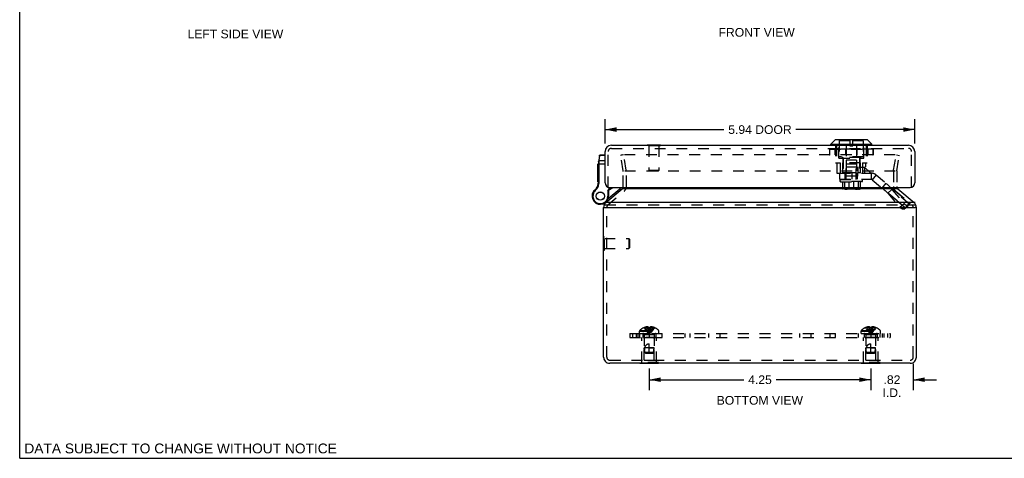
# Model space of a CAD drawing. Header units: inches. Extents: x 0 to 37.8, y 0 to 24.4.
# Tile 1 of 11: x 0 to 18.9, y 0 to 8.4. Entities that reach past the tile are written whole.
import ezdxf

# ---------------------------------------------------------------- set-up
doc = ezdxf.new("R2010")
doc.units = ezdxf.units.IN
doc.header["$LTSCALE"] = 2.077778
doc.header["$MEASUREMENT"] = 0
doc.linetypes.add('HIDDEN', pattern=[0.2, 0.1, -0.1])
doc.layers.get('0').update_dxf_attribs({"linetype": 'CONTINUOUS'})
for name, color, linetype in [('DEFAULT_2', 8, 'HIDDEN'), ('DIMENSIONS', 7, 'CONTINUOUS'), ('DOOR_ASSEMBLY', 7, 'CONTINUOUS'), ('SUBPANEL', 7, 'CONTINUOUS')]:
    doc.layers.add(name, color=color, linetype=linetype)
doc.styles.get("Standard").update_dxf_attribs({"font": 'arial.ttf'})
doc.dimstyles.new('DIMSTYLE_1', dxfattribs={"dimtxt": 0.166667, "dimasz": 0.222222, "dimexe": 0.09, "dimexo": 0.07, "dimgap": 0.0375, "dimtad": 0, "dimtih": 1, "dimtoh": 1, "dimzin": 4, "dimdsep": 46, "dimtxsty": 'Standard', "dimblk": '_FILLED', "dimblk1": '_FILLED', "dimblk2": '_FILLED', "dimcen": 0.09, "dimadec": 3, "dimazin": 1, "dimtfac": 1, "dimtdec": 3, "dimtofl": 0, "dimtmove": 0, "dimatfit": 3, "dimldrblk": '_FILLED', "dimfxl": 0, "dimtolj": 1, "dimtzin": 4, "dimarcsym": 0})

# ---------------------------------------------------------------- blocks, each defined once
blk = doc.blocks.new('_FILLED')
at = {"color": 0, "linetype": 'ByBlock'}
blk.add_solid([(0, 0), (-1, 0.2), (-1, -0.2)], dxfattribs=at)
blk = doc.blocks.new('*D8')
at = {"layer": 'DIMENSIONS', "color": 2, "linetype": 'Continuous'}
for p, q in [((12.077, 1.727), (12.077, 1.309)), ((16.327, 1.727), (16.327, 1.309)), ((12.077, 1.509), (13.892, 1.509)), ((16.327, 1.509), (14.511, 1.509))]:
    blk.add_line(p, q, dxfattribs=at)
at = {"layer": 'DIMENSIONS', "color": 2, "linetype": 'Continuous', "xscale": 0.2222222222, "yscale": 0.2222222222, "zscale": 0.2222222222, "rotation": 180}
blk.add_blockref('_FILLED', (12.077, 1.509), dxfattribs=at)
at = {"layer": 'DIMENSIONS', "color": 2, "linetype": 'Continuous', "xscale": 0.2222222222, "yscale": 0.2222222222, "zscale": 0.2222222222}
blk.add_blockref('_FILLED', (16.327, 1.509), dxfattribs=at)
at = {"layer": 'DIMENSIONS', "color": 2, "linetype": 'Continuous', "insert": (14.202, 1.592), "char_height": 0.1667, "width": 0.45291, "attachment_point": 2, "line_spacing_factor": 0.9}
blk.add_mtext('4.25', dxfattribs=at)
blk = doc.blocks.new('*D9')
at = {"layer": 'DIMENSIONS', "color": 2, "linetype": 'Continuous'}
for p, q in [((16.327, 1.727), (16.327, 1.309)), ((17.142, 1.815), (17.142, 1.309)), ((16.327, 1.509), (15.882, 1.509)), ((17.142, 1.509), (17.586, 1.509))]:
    blk.add_line(p, q, dxfattribs=at)
at = {"layer": 'DIMENSIONS', "color": 2, "linetype": 'Continuous', "xscale": 0.2222222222, "yscale": 0.2222222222, "zscale": 0.2222222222}
blk.add_blockref('_FILLED', (16.327, 1.509), dxfattribs=at)
at = {"layer": 'DIMENSIONS', "color": 2, "linetype": 'Continuous', "xscale": 0.2222222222, "yscale": 0.2222222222, "zscale": 0.2222222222, "rotation": 180}
blk.add_blockref('_FILLED', (17.142, 1.509), dxfattribs=at)
at = {"layer": 'DIMENSIONS', "color": 2, "linetype": 'Continuous', "insert": (16.734, 1.592), "char_height": 0.1667, "width": 0.36121, "attachment_point": 2, "line_spacing_factor": 0.9}
blk.add_mtext('.82\\PI.D.', dxfattribs=at)
blk = doc.blocks.new('*D14')
at = {"layer": 'DIMENSIONS', "color": 2, "linetype": 'Continuous'}
for p, q in [((11.231, 6.044), (11.231, 6.51)), ((17.171, 6.044), (17.171, 6.51)), ((11.231, 6.31), (13.51, 6.31)), ((17.171, 6.31), (14.892, 6.31))]:
    blk.add_line(p, q, dxfattribs=at)
at = {"layer": 'DIMENSIONS', "color": 2, "linetype": 'Continuous', "xscale": 0.2222222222, "yscale": 0.2222222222, "zscale": 0.2222222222, "rotation": 180}
blk.add_blockref('_FILLED', (11.231, 6.31), dxfattribs=at)
at = {"layer": 'DIMENSIONS', "color": 2, "linetype": 'Continuous', "xscale": 0.2222222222, "yscale": 0.2222222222, "zscale": 0.2222222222}
blk.add_blockref('_FILLED', (17.171, 6.31), dxfattribs=at)
at = {"layer": 'DIMENSIONS', "color": 2, "linetype": 'Continuous', "insert": (14.201, 6.393), "char_height": 0.1667, "width": 1.21499, "attachment_point": 2, "line_spacing_factor": 0.9}
blk.add_mtext('5.94 DOOR', dxfattribs=at)

msp = doc.modelspace()

# ---------------------------------------------------------------- linework, layer by layer
at = {"color": 7, "linetype": 'Continuous'}
for p, q in [((0, 0), (0, 24.444)), ((11.244, 4.909), (11.557, 5.171)), ((16.845, 5.172), (17.159, 4.909)), ((11.202, 4.817), (11.222, 4.817)), ((17.202, 4.817), (17.181, 4.817)), ((11.198, 3.995), (11.198, 4.251)), ((11.198, 4.251), (11.202, 4.251)), ((11.198, 3.995), (11.202, 3.995)), ((11.896, 1.82), (11.896, 1.824)), ((12.257, 1.82), (11.896, 1.82)), ((11.987, 1.82), (11.987, 1.824)), ((12.167, 1.82), (12.167, 1.824)), ((12.257, 1.82), (12.257, 1.824)), ((16.146, 1.82), (16.146, 1.824)), ((16.507, 1.82), (16.146, 1.82)), ((16.237, 1.82), (16.237, 1.824)), ((16.417, 1.82), (16.417, 1.824)), ((16.507, 1.82), (16.507, 1.824)), ((0, 0), (37.778, 0))]:
    msp.add_line(p, q, dxfattribs=at)
at = {"color": 3, "linetype": 'Continuous'}
for p, q in [((16.861, 5.172), (11.542, 5.172)), ((11.202, 1.944), (11.202, 4.817)), ((11.222, 4.817), (17.181, 4.817)), ((17.177, 4.909), (11.227, 4.909)), ((17.202, 1.944), (17.202, 4.817)), ((17.082, 1.824), (11.322, 1.824))]:
    msp.add_line(p, q, dxfattribs=at)
at = {"color": 7, "linetype": 'Continuous'}
for centre, radius, start, end in [((11.519, 5.218), 0.06, 310, 332.7669), ((16.884, 5.218), 0.06, 207.2331, 230), ((11.322, 4.817), 0.12, 130, 158.6313), ((17.082, 4.817), 0.12, 21.3687, 50), ((11.322, 1.944), 0.12, 220.3686, 270), ((17.082, 1.944), 0.12, 270, 319.6314)]:
    msp.add_arc(centre, radius, start, end, dxfattribs=at)
at = {"color": 3, "linetype": 'Continuous'}
for centre, start, end in [((11.322, 4.817), 158.6313, 180), ((17.082, 4.817), 0, 21.3687), ((11.322, 1.944), 180, 220.3686), ((17.082, 1.944), 319.6314, 360)]:
    msp.add_arc(centre, 0.12, start, end, dxfattribs=at)
at = {"layer": 'DEFAULT_2', "color": 8, "linetype": 'HIDDEN'}
for p, q in [((11.585, 5.825), (11.526, 5.814)), ((11.578, 5.517), (11.526, 5.814)), ((16.794, 5.825), (11.555, 5.825)), ((11.637, 5.528), (11.585, 5.825)), ((16.766, 5.528), (16.818, 5.825)), ((16.818, 5.825), (16.877, 5.814)), ((16.825, 5.517), (16.877, 5.814)), ((11.579, 5.218), (11.579, 5.507)), ((11.607, 5.517), (16.796, 5.517)), ((11.639, 5.218), (11.639, 5.507)), ((16.764, 5.507), (16.764, 5.218)), ((16.824, 5.507), (16.824, 5.218)), ((11.283, 4.863), (11.595, 5.125)), ((16.807, 5.126), (17.12, 4.863)), ((11.227, 4.863), (17.177, 4.863)), ((11.262, 1.944), (11.262, 4.817)), ((17.142, 1.944), (17.142, 4.817)), ((11.202, 4.251), (11.216, 4.251)), ((11.216, 3.995), (11.216, 4.251)), ((11.216, 4.217), (11.688, 4.217)), ((11.688, 4.217), (11.688, 4.029)), ((11.698, 4.207), (11.688, 4.217)), ((11.698, 4.207), (11.698, 4.039)), ((11.202, 3.995), (11.216, 3.995)), ((11.216, 4.029), (11.688, 4.029)), ((11.698, 4.039), (11.688, 4.029)), ((11.896, 2.456), (12.257, 2.456)), ((11.977, 2.508), (11.977, 2.509)), ((11.978, 2.509), (11.977, 2.508)), ((12.061, 2.509), (11.978, 2.509)), ((12.008, 2.509), (12.008, 2.519)), ((12.042, 2.509), (12.042, 2.524)), ((12.061, 2.509), (12.061, 2.519)), ((12.061, 2.509), (12.063, 2.486)), ((12.061, 2.509), (12.061, 2.508)), ((12.066, 2.508), (12.061, 2.508)), ((12.063, 2.486), (12.066, 2.465)), ((12.066, 2.465), (12.068, 2.444)), ((12.087, 2.508), (12.082, 2.509)), ((12.087, 2.508), (12.092, 2.508)), ((12.092, 2.509), (12.09, 2.486)), ((12.092, 2.519), (12.092, 2.509)), ((12.092, 2.509), (12.092, 2.508)), ((12.175, 2.509), (12.092, 2.509)), ((12.112, 2.509), (12.112, 2.524)), ((12.145, 2.509), (12.145, 2.519)), ((12.175, 2.509), (12.176, 2.508)), ((12.176, 2.509), (12.176, 2.508)), ((16.146, 2.456), (16.507, 2.456)), ((16.227, 2.508), (16.227, 2.509)), ((16.228, 2.509), (16.227, 2.508)), ((16.311, 2.509), (16.228, 2.509)), ((16.258, 2.509), (16.258, 2.519)), ((16.292, 2.509), (16.292, 2.524)), ((16.311, 2.509), (16.311, 2.519)), ((16.311, 2.509), (16.313, 2.486)), ((16.311, 2.509), (16.311, 2.508)), ((16.313, 2.486), (16.316, 2.465)), ((16.316, 2.465), (16.318, 2.444)), ((16.342, 2.509), (16.34, 2.486)), ((16.342, 2.519), (16.342, 2.509)), ((16.425, 2.509), (16.342, 2.509)), ((16.342, 2.509), (16.342, 2.508)), ((16.362, 2.509), (16.362, 2.524)), ((16.395, 2.509), (16.395, 2.519)), ((16.426, 2.508), (16.425, 2.509)), ((16.426, 2.509), (16.426, 2.508)), ((11.89, 2.395), (11.89, 2.442)), ((11.89, 2.442), (12.263, 2.442)), ((11.89, 2.395), (12.263, 2.395)), ((11.937, 1.841), (11.937, 2.32)), ((12.217, 2.32), (11.937, 2.32)), ((11.982, 2.31), (11.972, 2.32)), ((11.982, 1.883), (11.982, 2.31)), ((12.172, 2.31), (11.982, 2.31)), ((11.983, 2.367), (11.983, 2.12)), ((12.171, 2.367), (11.983, 2.367)), ((12.068, 2.444), (12.071, 2.423)), ((12.171, 2.367), (12.171, 2.12)), ((12.172, 2.31), (12.182, 2.32)), ((12.172, 1.883), (12.172, 2.31)), ((12.217, 1.841), (12.217, 2.32)), ((12.263, 2.395), (12.263, 2.442)), ((16.14, 2.442), (16.513, 2.442)), ((16.14, 2.395), (16.14, 2.442)), ((16.14, 2.395), (16.513, 2.395)), ((16.467, 2.32), (16.187, 2.32)), ((16.187, 1.841), (16.187, 2.32)), ((16.232, 2.31), (16.222, 2.32)), ((16.422, 2.31), (16.232, 2.31)), ((16.232, 1.883), (16.232, 2.31)), ((16.421, 2.367), (16.233, 2.367)), ((16.233, 2.367), (16.233, 2.12)), ((16.318, 2.444), (16.321, 2.423)), ((16.421, 2.367), (16.421, 2.12)), ((16.422, 2.31), (16.432, 2.32)), ((16.422, 1.883), (16.422, 2.31)), ((16.467, 1.841), (16.467, 2.32)), ((16.513, 2.395), (16.513, 2.442)), ((11.992, 2.03), (11.983, 2.12)), ((12.171, 2.12), (11.983, 2.12)), ((12.077, 2.02), (12.077, 2.2)), ((12.077, 2.12), (12.171, 2.12)), ((12.162, 2.03), (12.171, 2.12)), ((16.421, 2.12), (16.233, 2.12)), ((16.242, 2.03), (16.233, 2.12)), ((16.327, 2.02), (16.327, 2.2)), ((16.327, 2.12), (16.421, 2.12)), ((16.412, 2.03), (16.421, 2.12)), ((12.003, 2.02), (11.992, 2.03)), ((12.162, 2.03), (11.992, 2.03)), ((12.003, 2.02), (12.151, 2.02)), ((12.151, 2.02), (12.162, 2.03)), ((16.412, 2.03), (16.242, 2.03)), ((16.253, 2.02), (16.242, 2.03)), ((16.253, 2.02), (16.401, 2.02)), ((16.401, 2.02), (16.412, 2.03)), ((11.322, 1.884), (17.082, 1.884)), ((11.896, 1.824), (11.896, 1.841)), ((12.257, 1.841), (11.896, 1.841)), ((11.982, 1.883), (12.172, 1.883)), ((11.987, 1.824), (11.987, 1.841)), ((12.167, 1.824), (12.167, 1.841)), ((12.257, 1.824), (12.257, 1.841)), ((16.507, 1.841), (16.146, 1.841)), ((16.146, 1.824), (16.146, 1.841)), ((16.232, 1.883), (16.422, 1.883)), ((16.237, 1.824), (16.237, 1.841)), ((16.417, 1.824), (16.417, 1.841)), ((16.507, 1.824), (16.507, 1.841))]:
    msp.add_line(p, q, dxfattribs=at)
for points in [[(11.548, 5.818), (11.548, 5.818), (11.547, 5.817), (11.547, 5.817)], [(11.547, 5.817), (11.547, 5.817), (11.548, 5.816), (11.548, 5.815)], [(11.555, 5.825), (11.555, 5.825), (11.554, 5.825), (11.554, 5.824), (11.553, 5.824), (11.553, 5.824), (11.552, 5.824), (11.552, 5.824), (11.551, 5.823), (11.551, 5.823), (11.55, 5.823), (11.55, 5.822), (11.549, 5.822), (11.549, 5.821), (11.549, 5.821), (11.548, 5.82), (11.548, 5.82), (11.548, 5.819), (11.548, 5.819), (11.548, 5.818)], [(11.977, 2.508), (11.991, 2.486), (12.006, 2.465), (12.022, 2.444), (12.039, 2.423), (12.057, 2.404), (12.077, 2.385)], [(12.042, 2.524), (12.038, 2.523), (12.034, 2.523), (12.03, 2.522), (12.025, 2.522), (12.021, 2.521), (12.017, 2.521), (12.013, 2.52), (12.008, 2.519)], [(12.008, 2.509), (12.018, 2.486), (12.028, 2.465), (12.039, 2.444), (12.051, 2.424), (12.063, 2.404), (12.077, 2.385)], [(12.061, 2.519), (12.059, 2.52), (12.056, 2.52), (12.054, 2.521), (12.051, 2.522), (12.049, 2.522), (12.047, 2.523), (12.044, 2.523), (12.042, 2.524)], [(12.042, 2.509), (12.047, 2.486), (12.052, 2.465), (12.057, 2.444), (12.063, 2.424), (12.07, 2.404), (12.077, 2.385)], [(12.066, 2.508), (12.071, 2.509), (12.077, 2.509), (12.082, 2.509)], [(12.112, 2.509), (12.107, 2.486), (12.101, 2.465), (12.096, 2.444), (12.09, 2.424), (12.083, 2.404), (12.077, 2.385)], [(12.145, 2.509), (12.136, 2.486), (12.125, 2.465), (12.114, 2.444), (12.103, 2.424), (12.09, 2.404), (12.077, 2.385)], [(12.176, 2.508), (12.162, 2.486), (12.147, 2.465), (12.131, 2.444), (12.114, 2.423), (12.096, 2.404), (12.077, 2.385)], [(12.09, 2.486), (12.088, 2.465), (12.085, 2.444), (12.082, 2.423), (12.08, 2.404), (12.077, 2.385)], [(12.088, 2.465), (12.085, 2.444), (12.083, 2.424), (12.08, 2.404), (12.077, 2.385)], [(12.112, 2.524), (12.109, 2.523), (12.107, 2.523), (12.104, 2.522), (12.102, 2.522), (12.099, 2.521), (12.097, 2.52), (12.095, 2.52), (12.092, 2.519)], [(12.145, 2.519), (12.141, 2.52), (12.136, 2.521), (12.132, 2.521), (12.128, 2.522), (12.124, 2.522), (12.12, 2.523), (12.116, 2.523), (12.112, 2.524)], [(16.227, 2.508), (16.241, 2.486), (16.256, 2.465), (16.272, 2.444), (16.289, 2.423), (16.307, 2.404), (16.327, 2.385)], [(16.292, 2.524), (16.288, 2.523), (16.284, 2.523), (16.28, 2.522), (16.275, 2.522), (16.271, 2.521), (16.267, 2.521), (16.263, 2.52), (16.258, 2.519)], [(16.258, 2.509), (16.268, 2.486), (16.278, 2.465), (16.289, 2.444), (16.301, 2.424), (16.313, 2.404), (16.327, 2.385)], [(16.311, 2.519), (16.309, 2.52), (16.306, 2.52), (16.304, 2.521), (16.301, 2.522), (16.299, 2.522), (16.297, 2.523), (16.294, 2.523), (16.292, 2.524)], [(16.292, 2.509), (16.297, 2.486), (16.302, 2.465), (16.307, 2.444), (16.313, 2.424), (16.32, 2.404), (16.327, 2.385)], [(16.342, 2.508), (16.337, 2.508), (16.332, 2.509), (16.327, 2.509), (16.321, 2.509), (16.316, 2.508), (16.311, 2.508)], [(16.362, 2.509), (16.357, 2.486), (16.351, 2.465), (16.346, 2.444), (16.34, 2.424), (16.333, 2.404), (16.327, 2.385)], [(16.395, 2.509), (16.386, 2.486), (16.375, 2.465), (16.364, 2.444), (16.353, 2.424), (16.34, 2.404), (16.327, 2.385)], [(16.426, 2.508), (16.412, 2.486), (16.397, 2.465), (16.381, 2.444), (16.364, 2.423), (16.346, 2.404), (16.327, 2.385)], [(16.34, 2.486), (16.338, 2.465), (16.335, 2.444), (16.332, 2.423), (16.33, 2.404), (16.327, 2.385)], [(16.338, 2.465), (16.335, 2.444), (16.333, 2.424), (16.33, 2.404), (16.327, 2.385)], [(16.362, 2.524), (16.359, 2.523), (16.357, 2.523), (16.354, 2.522), (16.352, 2.522), (16.349, 2.521), (16.347, 2.52), (16.345, 2.52), (16.342, 2.519)], [(16.395, 2.519), (16.391, 2.52), (16.386, 2.521), (16.382, 2.521), (16.378, 2.522), (16.374, 2.522), (16.37, 2.523), (16.366, 2.523), (16.362, 2.524)], [(12.071, 2.424), (12.074, 2.404), (12.077, 2.385)], [(12.071, 2.423), (12.074, 2.404), (12.077, 2.385)], [(16.321, 2.424), (16.324, 2.404), (16.327, 2.385)], [(16.321, 2.423), (16.324, 2.404), (16.327, 2.385)], [(11.992, 2.03), (11.991, 2.042), (11.99, 2.053), (11.99, 2.065), (11.989, 2.077), (11.99, 2.088), (11.99, 2.099), (11.991, 2.11), (11.993, 2.12)], [(11.993, 2.12), (11.995, 2.128), (11.997, 2.135), (11.999, 2.141), (12.002, 2.147), (12.005, 2.153), (12.008, 2.158), (12.011, 2.162), (12.014, 2.167), (12.017, 2.171), (12.02, 2.174), (12.023, 2.178), (12.026, 2.181), (12.029, 2.183), (12.033, 2.186), (12.036, 2.188), (12.039, 2.19), (12.042, 2.192), (12.046, 2.193), (12.049, 2.195), (12.053, 2.196), (12.057, 2.198), (12.061, 2.199), (12.065, 2.199), (12.069, 2.2), (12.073, 2.2), (12.077, 2.2)], [(16.242, 2.03), (16.241, 2.042), (16.24, 2.053), (16.24, 2.065), (16.239, 2.077), (16.24, 2.088), (16.24, 2.099), (16.241, 2.11), (16.243, 2.12)], [(16.243, 2.12), (16.245, 2.128), (16.247, 2.135), (16.249, 2.141), (16.252, 2.147), (16.255, 2.153), (16.258, 2.158), (16.261, 2.162), (16.264, 2.167), (16.267, 2.171), (16.27, 2.174), (16.273, 2.178), (16.276, 2.181), (16.279, 2.183), (16.283, 2.186), (16.286, 2.188), (16.289, 2.19), (16.292, 2.192), (16.296, 2.193), (16.299, 2.195), (16.303, 2.196), (16.307, 2.198), (16.311, 2.199), (16.315, 2.199), (16.319, 2.2), (16.323, 2.2), (16.327, 2.2)], [(11.992, 2.03), (11.995, 2.028), (11.997, 2.025), (12, 2.023)], [(16.242, 2.03), (16.245, 2.028), (16.247, 2.025), (16.25, 2.023)]]:
    msp.add_lwpolyline(points, dxfattribs=at)
for centre, radius, start, end in [((11.519, 5.507), 0.06, 0, 10), ((11.519, 5.507), 0.12, 0, 10), ((16.884, 5.507), 0.12, 170, 180), ((16.884, 5.507), 0.06, 170, 180), ((11.519, 5.218), 0.06, 332.7669, 360), ((11.519, 5.218), 0.12, 310, 360), ((16.884, 5.218), 0.12, 180, 230), ((16.884, 5.218), 0.06, 180, 207.2331), ((11.322, 4.817), 0.06, 130, 180), ((17.082, 4.817), 0.06, 0, 50), ((11.91, 2.442), 0.02, 133.5138, 180), ((12.077, 2.266), 0.262, 112.3357, 133.5138), ((12.077, 2.266), 0.261, 105.1941, 112.0894), ((12.077, 2.266), 0.261, 67.9106, 74.8059), ((12.077, 2.266), 0.262, 46.4862, 67.6643), ((12.243, 2.442), 0.02, 0, 46.4862), ((16.16, 2.442), 0.02, 133.5138, 180), ((16.327, 2.266), 0.262, 112.3357, 133.5138), ((16.327, 2.266), 0.261, 105.1941, 112.0894), ((16.327, 2.266), 0.261, 67.9106, 74.8059), ((16.327, 2.266), 0.262, 46.4862, 67.6643), ((16.493, 2.442), 0.02, 0, 46.4862), ((11.954, 2.367), 0.0282, 0, 90), ((12.199, 2.367), 0.0282, 90, 180), ((16.204, 2.367), 0.0282, 0, 90), ((16.449, 2.367), 0.0282, 90, 180), ((11.322, 1.944), 0.06, 180, 270), ((17.082, 1.944), 0.06, 270, 360)]:
    msp.add_arc(centre, radius, start, end, dxfattribs=at)
at = {"layer": 'DOOR_ASSEMBLY', "color": 7, "linetype": 'Continuous'}
for p, q in [((15.559, 6.031), (15.642, 6.114)), ((16.264, 6.114), (15.642, 6.114)), ((16.259, 6.116), (15.647, 6.116)), ((16.347, 6.031), (16.264, 6.114)), ((12.038, 6.013), (12.038, 6.009)), ((12.294, 6.013), (12.038, 6.013)), ((12.294, 6.013), (12.294, 6.009)), ((15.559, 6.012), (15.559, 6.031)), ((15.559, 6.031), (16.347, 6.031)), ((16.347, 6.012), (15.559, 6.012)), ((16.347, 6.012), (16.347, 6.031)), ((11.12, 5.806), (11.102, 5.682)), ((11.11, 5.668), (11.111, 5.668)), ((11.111, 5.668), (11.111, 5.668)), ((11.111, 5.668), (11.111, 5.668)), ((11.111, 5.668), (11.112, 5.668)), ((11.112, 5.668), (11.113, 5.668)), ((11.112, 5.668), (11.112, 5.668)), ((11.113, 5.668), (11.113, 5.668)), ((11.113, 5.668), (11.114, 5.668)), ((11.114, 5.68), (11.115, 5.681)), ((11.114, 5.678), (11.114, 5.68)), ((11.114, 5.677), (11.114, 5.678)), ((11.114, 5.676), (11.114, 5.677)), ((11.114, 5.675), (11.114, 5.676)), ((11.114, 5.673), (11.114, 5.675)), ((11.114, 5.672), (11.114, 5.673)), ((11.114, 5.671), (11.114, 5.672)), ((11.114, 5.67), (11.114, 5.671)), ((11.114, 5.668), (11.114, 5.668)), ((11.115, 5.688), (11.118, 5.709)), ((11.115, 5.687), (11.115, 5.688)), ((11.115, 5.686), (11.115, 5.687)), ((11.115, 5.684), (11.115, 5.686)), ((11.115, 5.683), (11.115, 5.684)), ((11.115, 5.682), (11.115, 5.683)), ((11.115, 5.681), (11.115, 5.682)), ((11.118, 5.709), (11.132, 5.81)), ((11.231, 5.709), (11.118, 5.709)), ((11.12, 5.806), (11.12, 5.806)), ((11.132, 5.81), (11.132, 5.817)), ((11.231, 5.817), (11.132, 5.817)), ((11.231, 5.81), (11.132, 5.81)), ((11.091, 5.308), (11.091, 5.648)), ((11.101, 5.648), (11.091, 5.648)), ((11.101, 5.648), (11.091, 5.648)), ((11.101, 5.639), (11.091, 5.639)), ((11.101, 5.589), (11.091, 5.589)), ((11.101, 5.58), (11.091, 5.58)), ((11.101, 5.572), (11.091, 5.572)), ((11.101, 5.52), (11.091, 5.52)), ((11.101, 5.511), (11.091, 5.511)), ((11.101, 5.503), (11.091, 5.503)), ((11.101, 5.289), (11.101, 5.665)), ((11.101, 5.653), (11.231, 5.653)), ((11.101, 5.456), (11.091, 5.456)), ((11.101, 5.448), (11.091, 5.448)), ((11.101, 5.439), (11.091, 5.439)), ((11.101, 5.385), (11.091, 5.385)), ((11.101, 5.376), (11.091, 5.376)), ((11.101, 5.368), (11.091, 5.368)), ((11.101, 5.316), (11.091, 5.316)), ((11.101, 5.308), (11.091, 5.308)), ((11.003, 5.113), (11.003, 5.113)), ((11.003, 5.113), (11.014, 5.106)), ((11.003, 5.113), (11.014, 5.106)), ((11.014, 5.106), (11.014, 5.106)), ((11.033, 5.149), (11.041, 5.139)), ((11.1, 5.269), (11.112, 5.267)), ((11.101, 5.289), (11.114, 5.289)), ((11.283, 5.131), (11.318, 5.199)), ((11.283, 5.131), (11.283, 5.033)), ((11.296, 5.128), (11.283, 5.131)), ((11.289, 4.986), (11.515, 5.175)), ((11.296, 5.128), (11.333, 5.199)), ((11.296, 5.128), (11.296, 5.033)), ((11.515, 5.175), (11.534, 5.152)), ((11.296, 5.033), (11.283, 5.033)), ((11.196, 4.887), (11.197, 4.887))]:
    msp.add_line(p, q, dxfattribs=at)
at = {"layer": 'DOOR_ASSEMBLY', "color": 8, "linetype": 'HIDDEN'}
for p, q in [((15.716, 5.761), (15.716, 6.116)), ((15.723, 6.094), (15.723, 5.787)), ((15.923, 6.094), (15.723, 6.094)), ((15.923, 6.116), (15.923, 5.999)), ((15.983, 5.999), (15.983, 6.116)), ((16.183, 6.094), (15.983, 6.094)), ((16.183, 6.094), (16.183, 5.787)), ((16.191, 5.761), (16.191, 6.116)), ((11.291, 5.199), (11.291, 5.889)), ((11.351, 5.949), (17.051, 5.949)), ((12.038, 6.009), (12.038, 5.995)), ((12.294, 5.995), (12.038, 5.995)), ((12.072, 5.995), (12.072, 5.523)), ((12.26, 5.995), (12.26, 5.523)), ((12.294, 6.009), (12.294, 5.995)), ((15.536, 5.931), (15.536, 5.827)), ((15.536, 5.931), (16.37, 5.931)), ((15.537, 5.931), (15.537, 5.827)), ((15.537, 5.931), (15.537, 5.827)), ((16.367, 5.934), (15.539, 5.934)), ((15.638, 5.931), (15.638, 5.827)), ((15.651, 6.009), (15.651, 5.673)), ((15.653, 5.931), (15.653, 5.827)), ((15.655, 5.931), (15.655, 5.827)), ((15.669, 6.009), (15.669, 5.673)), ((15.844, 5.931), (15.844, 5.827)), ((15.847, 5.931), (15.847, 5.827)), ((15.853, 6.009), (15.853, 5.673)), ((15.923, 5.999), (15.983, 5.999)), ((16.054, 6.009), (16.054, 5.673)), ((16.059, 5.931), (16.059, 5.827)), ((16.062, 5.931), (16.062, 5.827)), ((16.238, 6.009), (16.238, 5.673)), ((16.251, 5.931), (16.251, 5.827)), ((16.253, 5.931), (16.253, 5.827)), ((16.255, 6.009), (16.255, 5.673)), ((16.268, 5.931), (16.268, 5.827)), ((16.369, 5.931), (16.369, 5.827)), ((16.37, 5.931), (16.37, 5.827)), ((16.37, 5.931), (16.37, 5.827)), ((17.111, 5.199), (17.111, 5.889)), ((16.37, 5.827), (15.536, 5.827)), ((16.367, 5.825), (15.539, 5.825)), ((15.651, 5.673), (15.739, 5.673)), ((15.679, 5.673), (15.679, 5.473)), ((15.716, 5.761), (16.191, 5.761)), ((16.183, 5.787), (15.723, 5.787)), ((15.739, 5.673), (15.739, 5.473)), ((15.778, 5.787), (15.778, 5.771)), ((16.128, 5.771), (15.778, 5.771)), ((15.783, 5.673), (15.783, 5.473)), ((16.124, 5.673), (15.783, 5.673)), ((15.79, 5.761), (15.79, 5.473)), ((15.798, 5.771), (15.798, 5.481)), ((15.853, 5.724), (15.853, 5.416)), ((16.053, 5.724), (15.853, 5.724)), ((16.053, 5.724), (16.053, 5.416)), ((16.108, 5.771), (16.108, 5.481)), ((16.116, 5.761), (16.116, 5.592)), ((16.124, 5.673), (16.124, 5.473)), ((16.128, 5.787), (16.128, 5.771)), ((16.168, 5.673), (16.255, 5.673)), ((16.168, 5.673), (16.168, 5.473)), ((16.227, 5.673), (16.227, 5.592)), ((12.082, 5.513), (12.072, 5.523)), ((12.26, 5.523), (12.072, 5.523)), ((12.25, 5.513), (12.082, 5.513)), ((12.25, 5.513), (12.26, 5.523)), ((15.836, 5.481), (15.798, 5.481)), ((15.836, 5.481), (15.836, 5.416)), ((16.055, 5.481), (15.851, 5.481)), ((15.851, 5.481), (15.851, 5.416)), ((15.853, 5.592), (15.853, 5.473)), ((15.853, 5.592), (16.227, 5.592)), ((15.858, 5.353), (15.858, 5.653)), ((15.858, 5.653), (16.048, 5.653)), ((16.048, 5.353), (16.048, 5.653)), ((16.055, 5.481), (16.055, 5.416)), ((16.108, 5.481), (16.07, 5.481)), ((16.07, 5.481), (16.07, 5.416)), ((16.081, 5.592), (16.081, 5.473)), ((16.127, 5.591), (16.205, 5.591)), ((16.127, 5.473), (16.127, 5.591)), ((16.324, 5.481), (16.205, 5.591)), ((16.208, 5.592), (16.208, 5.473)), ((16.324, 5.473), (16.324, 5.481)), ((15.679, 5.473), (15.733, 5.473)), ((15.733, 5.473), (16.336, 5.473)), ((15.733, 5.355), (15.733, 5.473)), ((15.733, 5.355), (16.336, 5.355)), ((15.738, 5.353), (16.168, 5.353)), ((15.738, 5.316), (15.738, 5.353)), ((16.168, 5.316), (15.738, 5.316)), ((15.748, 5.307), (15.738, 5.316)), ((15.748, 5.307), (16.158, 5.307)), ((15.782, 5.307), (15.782, 5.177)), ((15.822, 5.307), (15.822, 5.177)), ((15.833, 5.355), (15.833, 5.473)), ((16.07, 5.416), (15.836, 5.416)), ((15.909, 5.307), (15.909, 5.177)), ((15.969, 5.355), (15.969, 5.473)), ((15.997, 5.307), (15.997, 5.177)), ((16.073, 5.355), (16.073, 5.473)), ((16.084, 5.307), (16.084, 5.177)), ((16.125, 5.307), (16.125, 5.177)), ((16.158, 5.307), (16.168, 5.316)), ((16.168, 5.316), (16.168, 5.353)), ((16.336, 5.473), (16.336, 5.355)), ((16.432, 5.438), (16.357, 5.347)), ((16.357, 5.347), (16.997, 4.81)), ((16.432, 5.438), (17.073, 4.901)), ((16.125, 5.177), (15.782, 5.177)), ((16.114, 5.167), (15.793, 5.167)), ((15.812, 5.177), (15.812, 5.171)), ((15.812, 5.171), (16.094, 5.171)), ((16.087, 5.178), (15.819, 5.178)), ((15.819, 5.178), (15.819, 5.177)), ((16.08, 5.179), (15.826, 5.179)), ((15.826, 5.179), (15.826, 5.178)), ((16.072, 5.18), (15.834, 5.18)), ((15.834, 5.18), (15.834, 5.179)), ((16.072, 5.18), (16.072, 5.179)), ((16.073, 5.167), (16.073, 5.167)), ((16.08, 5.179), (16.08, 5.178)), ((16.087, 5.178), (16.087, 5.177)), ((16.094, 5.177), (16.094, 5.171)), ((16.546, 5.188), (16.622, 5.279)), ((16.653, 5.09), (16.734, 5.158)), ((17.067, 4.878), (16.734, 5.158)), ((16.734, 5.158), (16.967, 4.888)), ((16.986, 4.81), (16.653, 5.09)), ((16.653, 5.09), (16.885, 4.82)), ((16.885, 4.82), (16.967, 4.888)), ((16.96, 4.784), (17.042, 4.852)), ((16.961, 4.785), (17.043, 4.853)), ((16.986, 4.81), (16.961, 4.785)), ((16.986, 4.81), (17.067, 4.878)), ((16.997, 4.81), (17.073, 4.901)), ((17.067, 4.878), (17.043, 4.853)), ((17.068, 4.88), (17.067, 4.878)), ((17.068, 4.88), (17.069, 4.882))]:
    msp.add_line(p, q, dxfattribs=at)
at = {"layer": 'DOOR_ASSEMBLY', "color": 3, "linetype": 'Continuous'}
for p, q in [((11.231, 5.289), (11.231, 5.889)), ((11.351, 6.009), (17.051, 6.009)), ((17.171, 5.889), (17.171, 5.289)), ((11.321, 5.199), (17.081, 5.199))]:
    msp.add_line(p, q, dxfattribs=at)
at = {"layer": 'DOOR_ASSEMBLY', "color": 8, "linetype": 'HIDDEN'}
for points in [[(15.536, 5.931), (15.536, 5.932), (15.537, 5.932), (15.537, 5.933), (15.537, 5.933), (15.538, 5.933), (15.538, 5.934), (15.539, 5.934), (15.539, 5.934)], [(15.539, 5.934), (15.538, 5.934), (15.538, 5.933), (15.537, 5.933), (15.537, 5.933), (15.537, 5.932), (15.537, 5.932), (15.537, 5.931)], [(15.539, 5.934), (15.539, 5.934), (15.538, 5.934), (15.538, 5.933), (15.538, 5.933), (15.538, 5.933), (15.537, 5.932), (15.537, 5.932), (15.537, 5.931)], [(15.655, 5.934), (15.655, 5.934), (15.654, 5.934), (15.654, 5.933), (15.654, 5.933), (15.653, 5.933), (15.653, 5.932), (15.653, 5.932), (15.653, 5.931)], [(15.655, 5.934), (15.655, 5.934), (15.655, 5.934), (15.655, 5.933), (15.655, 5.933), (15.655, 5.933), (15.655, 5.932), (15.655, 5.932), (15.655, 5.931)], [(15.846, 5.934), (15.846, 5.934), (15.845, 5.934), (15.845, 5.933), (15.845, 5.933), (15.845, 5.933), (15.844, 5.932), (15.844, 5.932), (15.844, 5.931)], [(15.846, 5.934), (15.846, 5.934), (15.847, 5.934), (15.847, 5.933), (15.847, 5.933), (15.847, 5.933), (15.847, 5.932), (15.847, 5.932), (15.847, 5.931)], [(16.06, 5.934), (16.06, 5.934), (16.06, 5.934), (16.06, 5.933), (16.059, 5.933), (16.059, 5.933), (16.059, 5.932), (16.059, 5.932), (16.059, 5.931)], [(16.06, 5.934), (16.06, 5.934), (16.061, 5.934), (16.061, 5.933), (16.061, 5.933), (16.062, 5.933), (16.062, 5.932), (16.062, 5.932), (16.062, 5.931)], [(16.251, 5.934), (16.251, 5.934), (16.252, 5.934), (16.252, 5.933), (16.253, 5.933), (16.253, 5.933), (16.253, 5.932), (16.253, 5.932), (16.253, 5.931)], [(16.251, 5.934), (16.251, 5.934), (16.251, 5.934), (16.251, 5.933), (16.251, 5.933), (16.251, 5.933), (16.251, 5.932), (16.251, 5.932), (16.251, 5.931)], [(16.367, 5.934), (16.367, 5.934), (16.368, 5.934), (16.368, 5.933), (16.368, 5.933), (16.369, 5.933), (16.369, 5.932), (16.369, 5.932), (16.369, 5.931)], [(16.37, 5.931), (16.37, 5.932), (16.37, 5.932), (16.369, 5.933), (16.369, 5.933), (16.369, 5.933), (16.368, 5.934), (16.368, 5.934), (16.367, 5.934)], [(16.368, 5.934), (16.368, 5.934), (16.368, 5.933), (16.369, 5.933), (16.369, 5.933), (16.369, 5.932), (16.37, 5.932), (16.37, 5.931)], [(15.536, 5.827), (15.536, 5.827), (15.537, 5.826), (15.537, 5.826), (15.537, 5.825), (15.538, 5.825), (15.538, 5.825), (15.539, 5.825), (15.539, 5.825)], [(15.539, 5.825), (15.539, 5.825), (15.538, 5.825), (15.538, 5.825), (15.538, 5.825), (15.538, 5.826), (15.537, 5.826), (15.537, 5.827), (15.537, 5.827)], [(15.539, 5.825), (15.538, 5.825), (15.538, 5.825), (15.537, 5.825), (15.537, 5.826), (15.537, 5.826), (15.537, 5.827), (15.537, 5.827)], [(15.655, 5.825), (15.655, 5.825), (15.654, 5.825), (15.654, 5.825), (15.654, 5.825), (15.653, 5.826), (15.653, 5.826), (15.653, 5.827), (15.653, 5.827)], [(15.655, 5.825), (15.655, 5.825), (15.655, 5.825), (15.655, 5.825), (15.655, 5.825), (15.655, 5.826), (15.655, 5.826), (15.655, 5.827), (15.655, 5.827)], [(15.846, 5.825), (15.846, 5.825), (15.845, 5.825), (15.845, 5.825), (15.845, 5.825), (15.845, 5.826), (15.844, 5.826), (15.844, 5.827), (15.844, 5.827)], [(15.846, 5.825), (15.846, 5.825), (15.847, 5.825), (15.847, 5.825), (15.847, 5.825), (15.847, 5.826), (15.847, 5.826), (15.847, 5.827), (15.847, 5.827)], [(16.06, 5.825), (16.06, 5.825), (16.06, 5.825), (16.06, 5.825), (16.059, 5.825), (16.059, 5.826), (16.059, 5.826), (16.059, 5.827), (16.059, 5.827)], [(16.06, 5.825), (16.06, 5.825), (16.061, 5.825), (16.061, 5.825), (16.061, 5.825), (16.062, 5.826), (16.062, 5.826), (16.062, 5.827), (16.062, 5.827)], [(16.251, 5.825), (16.251, 5.825), (16.251, 5.825), (16.251, 5.825), (16.251, 5.825), (16.251, 5.826), (16.251, 5.826), (16.251, 5.827), (16.251, 5.827)], [(16.251, 5.825), (16.251, 5.825), (16.252, 5.825), (16.252, 5.825), (16.253, 5.825), (16.253, 5.826), (16.253, 5.826), (16.253, 5.827), (16.253, 5.827)], [(16.367, 5.825), (16.367, 5.825), (16.368, 5.825), (16.368, 5.825), (16.368, 5.825), (16.369, 5.826), (16.369, 5.826), (16.369, 5.827), (16.369, 5.827)], [(16.367, 5.825), (16.368, 5.825), (16.368, 5.825), (16.369, 5.825), (16.369, 5.825), (16.369, 5.826), (16.37, 5.826), (16.37, 5.827), (16.37, 5.827)], [(16.368, 5.825), (16.368, 5.825), (16.368, 5.825), (16.369, 5.825), (16.369, 5.826), (16.369, 5.826), (16.37, 5.827), (16.37, 5.827)], [(15.793, 5.167), (15.791, 5.167), (15.79, 5.167), (15.789, 5.167), (15.787, 5.168), (15.786, 5.169), (15.785, 5.169), (15.784, 5.17), (15.783, 5.171), (15.783, 5.173), (15.782, 5.174), (15.782, 5.175), (15.782, 5.177)], [(15.83, 5.167), (15.829, 5.167), (15.828, 5.167), (15.827, 5.167), (15.826, 5.168), (15.825, 5.168), (15.825, 5.169), (15.824, 5.17), (15.823, 5.171), (15.823, 5.172), (15.822, 5.174), (15.822, 5.175), (15.822, 5.177)], [(15.833, 5.167), (15.834, 5.167), (15.834, 5.167), (15.835, 5.167), (15.835, 5.168), (15.836, 5.168), (15.836, 5.169), (15.836, 5.17), (15.836, 5.171)], [(15.833, 5.167), (15.834, 5.167), (15.835, 5.167), (15.836, 5.167), (15.838, 5.167), (15.839, 5.167), (15.841, 5.167), (15.843, 5.167), (15.845, 5.168), (15.847, 5.168), (15.849, 5.168), (15.851, 5.168), (15.854, 5.168), (15.856, 5.167), (15.859, 5.167), (15.863, 5.167)], [(15.833, 5.167), (15.839, 5.167), (15.845, 5.167), (15.852, 5.167), (15.859, 5.167), (15.866, 5.167), (15.872, 5.167)], [(15.836, 5.171), (15.838, 5.171), (15.839, 5.171), (15.84, 5.171), (15.842, 5.171)], [(15.842, 5.171), (15.845, 5.171), (15.847, 5.171), (15.849, 5.171), (15.851, 5.171), (15.853, 5.171), (15.855, 5.171), (15.858, 5.171), (15.86, 5.171), (15.862, 5.171), (15.864, 5.171), (15.866, 5.171), (15.868, 5.171), (15.87, 5.171), (15.872, 5.171), (15.874, 5.171)], [(15.863, 5.167), (15.866, 5.167), (15.868, 5.167), (15.87, 5.167), (15.872, 5.167)], [(15.872, 5.167), (15.872, 5.167), (15.872, 5.167), (15.873, 5.167), (15.873, 5.168), (15.873, 5.168), (15.874, 5.169), (15.874, 5.17), (15.874, 5.171)], [(15.912, 5.167), (15.912, 5.167), (15.911, 5.167), (15.911, 5.167), (15.911, 5.168), (15.91, 5.169), (15.91, 5.169), (15.91, 5.17), (15.909, 5.171), (15.909, 5.173), (15.909, 5.174), (15.909, 5.175), (15.909, 5.177)], [(15.994, 5.167), (15.995, 5.167), (15.995, 5.167), (15.995, 5.167), (15.996, 5.168), (15.996, 5.169), (15.996, 5.169), (15.997, 5.17), (15.997, 5.171), (15.997, 5.173), (15.997, 5.174), (15.997, 5.175), (15.997, 5.177)], [(16.044, 5.171), (16.04, 5.171), (16.038, 5.171), (16.036, 5.171), (16.034, 5.171), (16.032, 5.171)], [(16.035, 5.167), (16.034, 5.167), (16.034, 5.167), (16.033, 5.167), (16.033, 5.168), (16.033, 5.168), (16.033, 5.169), (16.032, 5.17), (16.032, 5.171)], [(16.047, 5.167), (16.043, 5.167), (16.041, 5.167), (16.039, 5.167), (16.037, 5.167), (16.035, 5.167)], [(16.035, 5.167), (16.041, 5.167), (16.047, 5.167), (16.054, 5.167), (16.061, 5.167), (16.068, 5.167), (16.073, 5.167)], [(16.061, 5.171), (16.059, 5.171), (16.057, 5.171), (16.055, 5.171), (16.053, 5.171), (16.051, 5.171), (16.048, 5.171), (16.046, 5.171), (16.044, 5.171)], [(16.073, 5.167), (16.072, 5.167), (16.071, 5.167), (16.07, 5.167), (16.068, 5.167), (16.067, 5.167), (16.065, 5.167), (16.063, 5.167), (16.061, 5.168), (16.059, 5.168), (16.057, 5.168), (16.055, 5.168), (16.052, 5.168), (16.05, 5.167), (16.047, 5.167)], [(16.07, 5.171), (16.069, 5.171), (16.067, 5.171), (16.066, 5.171), (16.064, 5.171), (16.061, 5.171)], [(16.073, 5.167), (16.072, 5.167), (16.072, 5.167), (16.071, 5.167), (16.071, 5.168), (16.07, 5.168), (16.07, 5.169), (16.07, 5.17), (16.07, 5.171)], [(16.076, 5.167), (16.077, 5.167), (16.078, 5.167), (16.079, 5.167), (16.08, 5.168), (16.081, 5.168), (16.082, 5.169), (16.082, 5.17), (16.083, 5.171), (16.084, 5.172), (16.084, 5.174), (16.084, 5.175), (16.084, 5.177)], [(16.114, 5.167), (16.115, 5.167), (16.116, 5.167), (16.118, 5.167), (16.119, 5.168), (16.12, 5.169), (16.121, 5.169), (16.122, 5.17), (16.123, 5.171), (16.124, 5.173), (16.124, 5.174), (16.124, 5.175), (16.125, 5.177)], [(16.546, 5.188), (16.56, 5.177), (16.574, 5.165), (16.587, 5.153), (16.601, 5.14), (16.614, 5.128), (16.627, 5.115), (16.64, 5.103), (16.653, 5.09)], [(16.622, 5.279), (16.631, 5.271), (16.64, 5.263), (16.648, 5.255), (16.657, 5.247), (16.665, 5.239), (16.674, 5.23), (16.682, 5.222), (16.69, 5.213), (16.697, 5.204), (16.705, 5.195), (16.713, 5.186), (16.72, 5.177), (16.727, 5.167), (16.734, 5.158)], [(16.96, 4.784), (16.96, 4.784), (16.959, 4.783), (16.958, 4.783), (16.957, 4.782), (16.956, 4.782), (16.955, 4.782), (16.954, 4.781), (16.952, 4.781), (16.951, 4.781), (16.95, 4.781), (16.949, 4.781), (16.947, 4.781), (16.946, 4.781), (16.945, 4.781), (16.943, 4.781), (16.942, 4.781), (16.94, 4.782), (16.939, 4.782), (16.937, 4.782), (16.935, 4.783), (16.934, 4.783), (16.932, 4.784), (16.931, 4.785), (16.929, 4.786), (16.927, 4.786), (16.925, 4.787), (16.924, 4.788), (16.922, 4.789), (16.92, 4.79), (16.919, 4.791), (16.917, 4.792), (16.915, 4.794), (16.913, 4.795), (16.911, 4.796), (16.91, 4.797), (16.908, 4.799), (16.906, 4.8), (16.904, 4.802), (16.902, 4.803), (16.901, 4.805), (16.899, 4.806), (16.897, 4.808), (16.895, 4.81), (16.894, 4.811), (16.892, 4.813), (16.89, 4.815), (16.889, 4.817), (16.887, 4.819), (16.885, 4.82)], [(16.961, 4.785), (16.96, 4.785), (16.96, 4.784)], [(17.042, 4.852), (17.041, 4.852), (17.04, 4.851), (17.039, 4.851), (17.038, 4.85), (17.037, 4.85), (17.036, 4.849), (17.035, 4.849), (17.034, 4.849), (17.033, 4.849), (17.031, 4.849), (17.03, 4.848), (17.029, 4.848), (17.027, 4.849), (17.026, 4.849), (17.025, 4.849), (17.023, 4.849), (17.022, 4.849), (17.02, 4.85), (17.019, 4.85), (17.017, 4.851), (17.015, 4.851), (17.014, 4.852), (17.012, 4.853), (17.01, 4.853), (17.009, 4.854), (17.007, 4.855), (17.005, 4.856), (17.004, 4.857), (17.002, 4.858), (17, 4.859), (16.998, 4.86), (16.996, 4.861), (16.995, 4.863), (16.993, 4.864), (16.991, 4.865), (16.989, 4.867), (16.988, 4.868), (16.986, 4.87), (16.984, 4.871), (16.982, 4.873), (16.98, 4.874), (16.979, 4.876), (16.977, 4.878), (16.975, 4.879), (16.974, 4.881), (16.972, 4.883), (16.97, 4.885), (16.969, 4.886), (16.967, 4.888)], [(16.997, 4.81), (16.996, 4.811), (16.996, 4.811), (16.995, 4.811), (16.995, 4.811), (16.994, 4.811), (16.993, 4.811), (16.993, 4.811), (16.992, 4.811), (16.991, 4.811), (16.99, 4.811), (16.989, 4.811), (16.988, 4.811), (16.987, 4.811), (16.986, 4.81)], [(17.028, 4.847), (17.028, 4.847), (17.027, 4.847), (17.027, 4.847), (17.027, 4.846), (17.027, 4.846), (17.027, 4.846), (17.026, 4.845), (17.026, 4.845), (17.025, 4.845), (17.025, 4.844), (17.025, 4.844), (17.024, 4.843), (17.023, 4.842), (17.023, 4.842), (17.022, 4.841), (17.021, 4.84), (17.021, 4.84), (17.02, 4.839), (17.019, 4.838), (17.018, 4.837), (17.017, 4.836), (17.016, 4.835), (17.015, 4.835), (17.014, 4.834), (17.013, 4.833), (17.012, 4.832), (17.01, 4.831)], [(17.043, 4.853), (17.042, 4.853), (17.042, 4.852)], [(17.074, 4.893), (17.073, 4.892), (17.073, 4.89), (17.072, 4.889), (17.072, 4.887), (17.071, 4.886), (17.07, 4.884), (17.069, 4.882)], [(17.069, 4.882), (17.07, 4.883), (17.071, 4.885), (17.071, 4.886), (17.072, 4.888), (17.073, 4.889), (17.073, 4.891), (17.073, 4.892)], [(17.073, 4.901), (17.073, 4.9), (17.073, 4.9), (17.074, 4.899), (17.074, 4.898), (17.074, 4.897), (17.074, 4.896), (17.074, 4.895), (17.074, 4.894), (17.074, 4.893)], [(17.074, 4.894), (17.074, 4.895), (17.074, 4.896), (17.074, 4.897), (17.074, 4.898), (17.074, 4.898), (17.074, 4.899), (17.073, 4.9), (17.073, 4.9), (17.073, 4.901)]]:
    msp.add_lwpolyline(points, dxfattribs=at)
at = {"layer": 'DOOR_ASSEMBLY', "color": 7, "linetype": 'Continuous'}
for points in [[(11.101, 5.665), (11.101, 5.665), (11.101, 5.665), (11.101, 5.665), (11.101, 5.665), (11.101, 5.665), (11.101, 5.665), (11.101, 5.665), (11.101, 5.666), (11.101, 5.666), (11.101, 5.666), (11.101, 5.666), (11.101, 5.666), (11.101, 5.666), (11.101, 5.666), (11.101, 5.666), (11.102, 5.666), (11.102, 5.666), (11.102, 5.666), (11.102, 5.666), (11.102, 5.666), (11.102, 5.666), (11.102, 5.666), (11.102, 5.666), (11.102, 5.666), (11.102, 5.666), (11.102, 5.666), (11.102, 5.666), (11.102, 5.667), (11.103, 5.667), (11.103, 5.667), (11.103, 5.667), (11.103, 5.667), (11.103, 5.667), (11.103, 5.667), (11.103, 5.667), (11.103, 5.667), (11.103, 5.667), (11.104, 5.667), (11.104, 5.667), (11.104, 5.667), (11.104, 5.667), (11.104, 5.667), (11.104, 5.667), (11.104, 5.667), (11.105, 5.667), (11.105, 5.667), (11.105, 5.667), (11.105, 5.667), (11.105, 5.667), (11.105, 5.667), (11.106, 5.667), (11.106, 5.667), (11.106, 5.668), (11.106, 5.668), (11.106, 5.668), (11.106, 5.668), (11.107, 5.668), (11.107, 5.668), (11.107, 5.668), (11.107, 5.668), (11.107, 5.668), (11.107, 5.668), (11.108, 5.668), (11.108, 5.668), (11.108, 5.668), (11.108, 5.668), (11.108, 5.668), (11.109, 5.668), (11.109, 5.668), (11.109, 5.668), (11.109, 5.668), (11.109, 5.668), (11.11, 5.668), (11.11, 5.668), (11.11, 5.668), (11.11, 5.668)], [(11.102, 5.682), (11.102, 5.683), (11.102, 5.683), (11.102, 5.683), (11.102, 5.683), (11.102, 5.683), (11.102, 5.683), (11.102, 5.683), (11.103, 5.683), (11.103, 5.683), (11.103, 5.684), (11.103, 5.684), (11.103, 5.684), (11.103, 5.684), (11.103, 5.684), (11.103, 5.684), (11.103, 5.684), (11.103, 5.684), (11.103, 5.684), (11.103, 5.685), (11.103, 5.685), (11.103, 5.685), (11.103, 5.685), (11.104, 5.685), (11.104, 5.685), (11.104, 5.685), (11.104, 5.685), (11.104, 5.685), (11.104, 5.685), (11.104, 5.685), (11.104, 5.686), (11.104, 5.686), (11.105, 5.686), (11.105, 5.686), (11.105, 5.686), (11.105, 5.686), (11.105, 5.686), (11.105, 5.686), (11.105, 5.686), (11.105, 5.686), (11.106, 5.686), (11.106, 5.686), (11.106, 5.687), (11.106, 5.687), (11.106, 5.687), (11.106, 5.687), (11.107, 5.687), (11.107, 5.687), (11.107, 5.687), (11.107, 5.687), (11.107, 5.687), (11.107, 5.687), (11.108, 5.687), (11.108, 5.687), (11.108, 5.687), (11.108, 5.687), (11.108, 5.687), (11.108, 5.687), (11.109, 5.687), (11.109, 5.688), (11.109, 5.688), (11.109, 5.688), (11.109, 5.688), (11.11, 5.688), (11.11, 5.688), (11.11, 5.688), (11.11, 5.688), (11.11, 5.688), (11.111, 5.688), (11.111, 5.688), (11.111, 5.688), (11.111, 5.688), (11.111, 5.688), (11.112, 5.688), (11.112, 5.688), (11.112, 5.688), (11.112, 5.688), (11.112, 5.688), (11.113, 5.688), (11.113, 5.688), (11.113, 5.688), (11.113, 5.688), (11.113, 5.688), (11.114, 5.688), (11.114, 5.688), (11.114, 5.688), (11.114, 5.688), (11.115, 5.688), (11.115, 5.688), (11.115, 5.688), (11.115, 5.688)], [(11.105, 5.699), (11.105, 5.699), (11.105, 5.7), (11.105, 5.7), (11.105, 5.7), (11.105, 5.7), (11.105, 5.7), (11.105, 5.701), (11.105, 5.701), (11.105, 5.701), (11.105, 5.701), (11.105, 5.701), (11.105, 5.702), (11.105, 5.702), (11.105, 5.702), (11.105, 5.702), (11.106, 5.702), (11.106, 5.702), (11.106, 5.703), (11.106, 5.703), (11.106, 5.703), (11.106, 5.703), (11.106, 5.703), (11.106, 5.703), (11.106, 5.704), (11.106, 5.704), (11.107, 5.704), (11.107, 5.704), (11.107, 5.704), (11.107, 5.704), (11.107, 5.705), (11.107, 5.705), (11.107, 5.705), (11.107, 5.705), (11.108, 5.705), (11.108, 5.705), (11.108, 5.705), (11.108, 5.706), (11.108, 5.706), (11.108, 5.706), (11.108, 5.706), (11.109, 5.706), (11.109, 5.706), (11.109, 5.706), (11.109, 5.707), (11.109, 5.707), (11.109, 5.707), (11.11, 5.707), (11.11, 5.707), (11.11, 5.707), (11.11, 5.707), (11.11, 5.707), (11.11, 5.707), (11.111, 5.708), (11.111, 5.708), (11.111, 5.708), (11.111, 5.708), (11.111, 5.708), (11.112, 5.708), (11.112, 5.708), (11.112, 5.708), (11.112, 5.708), (11.112, 5.708), (11.113, 5.708), (11.113, 5.708), (11.113, 5.708), (11.113, 5.709), (11.113, 5.709), (11.114, 5.709), (11.114, 5.709), (11.114, 5.709), (11.114, 5.709), (11.114, 5.709), (11.115, 5.709), (11.115, 5.709), (11.115, 5.709), (11.115, 5.709), (11.116, 5.709), (11.116, 5.709), (11.116, 5.709), (11.116, 5.709), (11.116, 5.709), (11.117, 5.709), (11.117, 5.709), (11.117, 5.709), (11.117, 5.709), (11.118, 5.709)], [(11.114, 5.289), (11.114, 5.669), (11.114, 5.67)], [(11.119, 5.8), (11.119, 5.801), (11.119, 5.801), (11.119, 5.801), (11.119, 5.801), (11.119, 5.801), (11.119, 5.802), (11.119, 5.802), (11.119, 5.802), (11.119, 5.802), (11.119, 5.802), (11.119, 5.802), (11.119, 5.803), (11.119, 5.803), (11.12, 5.803), (11.12, 5.803), (11.12, 5.803), (11.12, 5.804), (11.12, 5.804), (11.12, 5.804), (11.12, 5.804), (11.12, 5.804), (11.12, 5.804), (11.12, 5.805), (11.12, 5.805), (11.121, 5.805), (11.121, 5.805), (11.121, 5.805), (11.121, 5.805), (11.121, 5.806), (11.121, 5.806), (11.121, 5.806), (11.121, 5.806), (11.122, 5.806), (11.122, 5.806), (11.122, 5.806), (11.122, 5.807), (11.122, 5.807), (11.122, 5.807), (11.122, 5.807), (11.123, 5.807), (11.123, 5.807), (11.123, 5.807), (11.123, 5.808), (11.123, 5.808), (11.123, 5.808), (11.124, 5.808), (11.124, 5.808), (11.124, 5.808), (11.124, 5.808), (11.124, 5.808), (11.124, 5.808), (11.125, 5.809), (11.125, 5.809), (11.125, 5.809), (11.125, 5.809), (11.125, 5.809), (11.126, 5.809), (11.126, 5.809), (11.126, 5.809), (11.126, 5.809), (11.126, 5.809), (11.127, 5.809), (11.127, 5.809), (11.127, 5.81), (11.127, 5.81), (11.127, 5.81), (11.128, 5.81), (11.128, 5.81), (11.128, 5.81), (11.128, 5.81), (11.128, 5.81), (11.129, 5.81), (11.129, 5.81), (11.129, 5.81), (11.129, 5.81), (11.129, 5.81), (11.13, 5.81), (11.13, 5.81), (11.13, 5.81), (11.13, 5.81), (11.131, 5.81), (11.131, 5.81), (11.131, 5.81), (11.131, 5.81), (11.131, 5.81), (11.132, 5.81)]]:
    msp.add_lwpolyline(points, dxfattribs=at)
for radius in [0.079, 0.078]:
    msp.add_circle((11.139, 5.033), radius, dxfattribs=at)
for centre, radius, start, end in [((15.647, 6.109), 0.0071, 90, 135), ((16.259, 6.109), 0.0071, 45, 90), ((15.562, 6.012), 0.00305, 180, 270.0001), ((16.344, 6.012), 0.00305, 269.9999, 360), ((11.226, 5.665), 0.125, 172.0382, 180), ((11.132, 5.804), 0.013, 90, 172.0243), ((11.139, 5.033), 0.158, 149.735, 360), ((11.139, 5.033), 0.144, 149.735, 360), ((11.139, 5.033), 0.158, 127.311, 149.7213), ((11.125, 5.041), 0.142, 130.7933, 149.735), ((11.125, 5.041), 0.129, 130.7933, 149.735), ((10.902, 5.3), 0.2, 310.7933, 351.1599), ((10.902, 5.3), 0.213, 310.7933, 351.1599), ((10.976, 5.289), 0.125, 351.1599, 360), ((10.976, 5.289), 0.138, 351.1599, 360), ((11.239, 5.356), 0.21, 290.2981, 311.7288), ((11.454, 5.248), 0.095, 310, 328.8592), ((11.102, 5.129), 0.26, 291.378, 310)]:
    msp.add_arc(centre, radius, start, end, dxfattribs=at)
at = {"layer": 'DOOR_ASSEMBLY', "color": 8, "linetype": 'HIDDEN'}
for centre, radius, start, end in [((15.745, 6.094), 0.0218, 90, 180), ((16.161, 6.094), 0.0218, 0, 90), ((11.351, 5.889), 0.06, 90, 180), ((15.635, 5.931), 0.00273, 0, 90), ((16.271, 5.931), 0.00273, 90, 180), ((17.051, 5.889), 0.06, 0, 90), ((15.635, 5.827), 0.00273, 270, 360), ((16.271, 5.827), 0.00273, 180, 270), ((16.336, 5.323), 0.15, 50, 90), ((16.336, 5.323), 0.032, 50, 90), ((15.808, 5.171), 0.004, 270, 360), ((16.098, 5.171), 0.004, 180, 270)]:
    msp.add_arc(centre, radius, start, end, dxfattribs=at)
at = {"layer": 'DOOR_ASSEMBLY', "color": 3, "linetype": 'Continuous'}
for centre, radius, start, end in [((11.351, 5.889), 0.12, 90, 180), ((17.051, 5.889), 0.12, 0, 90), ((11.321, 5.289), 0.09, 180, 270), ((17.081, 5.289), 0.09, 270, 360)]:
    msp.add_arc(centre, radius, start, end, dxfattribs=at)
at = {"layer": 'SUBPANEL', "color": 8, "linetype": 'HIDDEN'}
for p, q in [((11.702, 2.395), (11.702, 2.32)), ((11.702, 2.395), (16.702, 2.395)), ((11.702, 2.32), (16.702, 2.32)), ((11.753, 2.395), (11.753, 2.32)), ((11.827, 2.395), (11.827, 2.32)), ((11.856, 2.395), (11.856, 2.32)), ((11.896, 2.32), (11.896, 2.395)), ((11.952, 2.395), (11.952, 2.32)), ((12.077, 2.395), (12.077, 2.32)), ((12.202, 2.395), (12.202, 2.32)), ((12.319, 2.395), (12.319, 2.32)), ((12.758, 2.395), (12.758, 2.32)), ((12.859, 2.395), (12.859, 2.32)), ((13.218, 2.32), (13.218, 2.395)), ((13.436, 2.32), (13.436, 2.395)), ((14.968, 2.32), (14.968, 2.395)), ((15.186, 2.32), (15.186, 2.395)), ((15.544, 2.395), (15.544, 2.32)), ((15.645, 2.395), (15.645, 2.32)), ((16.085, 2.395), (16.085, 2.32)), ((16.202, 2.395), (16.202, 2.32)), ((16.327, 2.395), (16.327, 2.32)), ((16.452, 2.395), (16.452, 2.32)), ((16.508, 2.32), (16.508, 2.395)), ((16.548, 2.395), (16.548, 2.32)), ((16.577, 2.395), (16.577, 2.32)), ((16.65, 2.395), (16.65, 2.32)), ((16.702, 2.395), (16.702, 2.32))]:
    msp.add_line(p, q, dxfattribs=at)

# ---------------------------------------------------------------- texts
at = {"layer": 'DIMENSIONS', "color": 2, "linetype": 'Continuous', "attachment_point": 2, "line_spacing_factor": 0.9}
for s, insert, char_height, width in [('LEFT SIDE VIEW', (4.138, 8.228), 0.16667, 1.83271), ('FRONT VIEW', (14.138, 8.259), 0.1667, 1.45849), ('BOTTOM VIEW', (14.199, 1.196), 0.16667, 1.6518), ('DATA SUBJECT TO CHANGE WITHOUT NOTICE', (3.087, 0.284), 0.18889, 5.98406)]:
    msp.add_mtext(s, dxfattribs=dict(at, insert=insert, char_height=char_height, width=width))

# ---------------------------------------------------------------- dimensions: what is measured, and where the dimension line sits
at = {"layer": 'DIMENSIONS', "color": 2, "linetype": 'Continuous'}
for base, p1, p2, text, picture, middle in [((11.231, 6.31), (17.171, 5.974), (11.231, 5.974), '<> DOOR', '*D14', (14.201, 6.31)), ((16.326624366, 1.508906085), (17.141624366, 1.885060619), (16.326624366, 1.797218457), '<>\\PI.D.', '*D9', (16.734124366, 1.383906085))]:
    dim = msp.add_linear_dim(base=base, p1=p1, p2=p2, angle=180, text=text, dimstyle='DIMSTYLE_1', dxfattribs=at)
    dim.commit()
    dim.dimension.update_dxf_attribs({"geometry": picture, "text_midpoint": middle, "dimtype": 160})
dim = msp.add_linear_dim(base=(16.327, 1.509), p1=(12.077, 1.797), p2=(16.327, 1.797), dimstyle='DIMSTYLE_1', dxfattribs=at)
dim.commit()
dim.dimension.update_dxf_attribs({"geometry": '*D8', "text_midpoint": (14.198, 1.508), "dimtype": 160})

doc.saveas('drawing.dxf')
